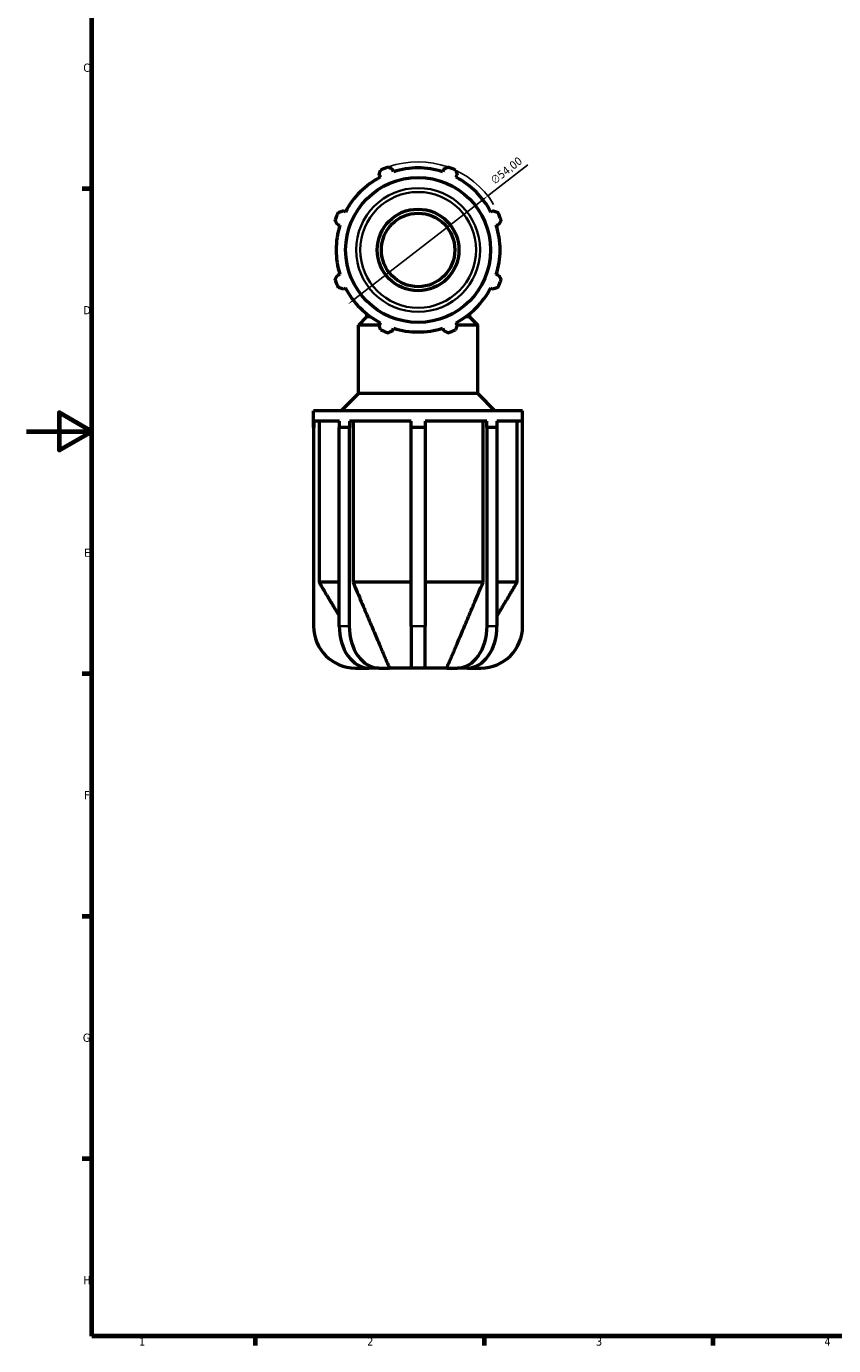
# Model space of a CAD drawing. Header units: millimetres. Extents: x 0 to 931, y 0 to 842.
# Tile 1 of 6: x 0 to 247, y 17 to 421. Entities that reach past the tile are written whole.
import ezdxf

# ---------------------------------------------------------------- set-up
doc = ezdxf.new("R2010")
doc.units = ezdxf.units.MM
for name, color, linetype, lineweight in [('Border (ISO)', 7, 'Continuous', 70), ('Dimension (ISO)', 7, 'Continuous', 25), ('Visible (ISO)', 7, 'Continuous', 50), ('Visible Narrow (ISO)', 7, 'Continuous', 35)]:
    doc.layers.add(name, color=color, linetype=linetype, lineweight=lineweight)
doc.styles.add('Note Text (ISO)', font='tahoma.ttf')
doc.dimstyles.new('Default (ISO)', dxfattribs={"dimtxt": 2.5, "dimasz": 2.5, "dimexe": 3.175, "dimexo": 0, "dimgap": 0.762, "dimtad": 1, "dimrnd": 1e-08, "dimzin": 0, "dimtxsty": 'Note Text (ISO)', "dimcen": 0.09, "dimdle": 10, "dimclrd": 256, "dimclre": 256, "dimclrt": 256, "dimazin": 0, "dimtfac": 1.40208, "dimtmove": 0, "dimatfit": 3, "dimfxl": 1, "dimtolj": 1, "dimtzin": 0, "dimlwd": -1, "dimlwe": -1, "dimarcsym": 0})

# ---------------------------------------------------------------- blocks, each defined once
blk = doc.blocks.new('Borders Default Border')
at = {"layer": 'Border (ISO)'}
for p, q in [((20, 371.25), (17.1, 371.25)), ((20, 222.75), (17.1, 222.75)), ((20, 148.5), (17.1, 148.5)), ((20, 74.25), (17.1, 74.25)), ((70.08, 20), (70.08, 17.1)), ((140.17, 20), (140.17, 17.1)), ((210.25, 20), (210.25, 17.1))]:
    blk.add_line(p, q, dxfattribs=at)
at = {"layer": 'Border (ISO)', "flags": 128}
for points in [[(20, 20), (20, 574), (821, 574), (821, 20), (20, 20)], [(0, 297), (20, 297), (10, 302.77), (10, 291.23), (20, 297)]]:
    blk.add_lwpolyline(points, dxfattribs=at)
at = {"layer": 'Border (ISO)', "color": 232, "true_color": 0xca0064, "char_height": 2.5, "attachment_point": 7, "style": 'Note Text (ISO)'}
for s, insert in [('C', (17.43, 407.08)), ('D', (17.43, 332.88)), ('E', (17.64, 258.63)), ('F', (17.7, 184.38)), ('G', (17.31, 110.08)), ('H', (17.44, 35.88)), ('1', (34.48, 17.1)), ('2', (104.37, 17.1)), ('3', (174.43, 17.05)), ('4', (244.42, 17.1))]:
    blk.add_mtext(s, dxfattribs=dict(at, insert=insert))
blk = doc.blocks.new('*D13')
at = {"layer": 'Defpoints', "color": 0, "transparency": 16777216}
for p in [(141.31, 369.11), (98.61, 336.04)]:
    blk.add_point(p, dxfattribs=at)
at = {"layer": 'Dimension (ISO)', "transparency": 16777216}
for p, q in [((141.31, 369.11), (153.6, 378.62)), ((100.59, 337.57), (139.33, 367.57))]:
    blk.add_line(p, q, dxfattribs=at)
blk.add_arc((119.96, 352.57), 27, 31.0198, 109.792, dxfattribs=at)
for points in [[(139.07, 367.9), (139.58, 367.25), (141.31, 369.11)], [(100.33, 337.9), (100.84, 337.24), (98.61, 336.04)]]:
    blk.add_solid(points, dxfattribs=at)
at = {"layer": 'Dimension (ISO)', "color": 232, "true_color": 0xca0064, "transparency": 16777216, "insert": (141.87, 374.57), "char_height": 2.5, "attachment_point": 1, "rotation": 37.7574, "style": 'Note Text (ISO)'}
blk.add_mtext('\\A1;∅54,00', dxfattribs=at)

msp = doc.modelspace()

# ---------------------------------------------------------------- linework, layer by layer
at = {"layer": 'Visible (ISO)'}
for p, q in [((112.4078, 376.5207), (112.1642, 377.2932)), ((127.7528, 377.2932), (127.5093, 376.5207)), ((107.99, 375.5642), (108.364, 374.8457)), ((131.553, 374.8457), (131.9271, 375.5642)), ((97.6857, 364.1674), (96.9672, 364.5414)), ((142.9499, 364.5414), (142.2314, 364.1674)), ((95.2382, 360.3672), (96.0107, 360.1236)), ((143.9064, 360.1236), (144.6789, 360.3672)), ((96.0107, 345.0222), (95.2382, 344.7786)), ((144.6789, 344.7786), (143.9064, 345.0222)), ((96.9672, 340.6044), (97.6857, 340.9784)), ((142.2314, 340.9784), (142.9499, 340.6044)), ((104.1831, 332.0929), (101.6631, 329.5729)), ((104.1831, 333.0371), (104.1831, 332.0929)), ((105.4299, 332.0929), (104.1831, 332.0929)), ((135.734, 332.0929), (134.4872, 332.0929)), ((135.734, 333.0371), (135.734, 332.0929)), ((135.734, 332.0929), (138.254, 329.5729)), ((107.9929, 329.5729), (101.6631, 329.5729)), ((101.6631, 308.5729), (101.6631, 329.5729)), ((108.364, 330.3001), (107.99, 329.5816)), ((112.1642, 327.8526), (112.4078, 328.6251)), ((127.5093, 328.6251), (127.7528, 327.8526)), ((131.9271, 329.5816), (131.553, 330.3001)), ((138.254, 329.5729), (131.9242, 329.5729)), ((138.254, 308.5729), (138.254, 329.5729)), ((101.6631, 308.5729), (96.4131, 303.3229)), ((138.254, 308.5729), (101.6631, 308.5729)), ((138.254, 308.5729), (143.504, 303.3229)), ((151.9585, 303.3229), (87.9585, 303.3229)), ((87.9585, 298.2029), (87.9585, 303.3229)), ((151.9585, 298.2029), (151.9585, 303.3229)), ((88.0315, 300.1229), (88.0315, 298.2029)), ((95.8554, 300.1229), (88.0315, 300.1229)), ((89.6354, 300.1229), (89.6354, 250.8229)), ((95.8554, 298.2029), (95.8554, 300.1229)), ((98.9101, 300.1229), (98.9101, 298.2029)), ((117.7985, 300.1229), (98.9101, 300.1229)), ((100.0442, 300.1229), (100.0442, 250.8229)), ((117.7985, 298.2029), (117.7985, 300.1229)), ((122.1185, 300.1229), (122.1185, 298.2029)), ((141.007, 300.1229), (122.1185, 300.1229)), ((139.8729, 250.8229), (139.8729, 300.1229)), ((141.007, 298.2029), (141.007, 300.1229)), ((144.0617, 300.1229), (144.0617, 298.2029)), ((151.8856, 300.1229), (144.0617, 300.1229)), ((150.2817, 250.8229), (150.2817, 300.1229)), ((151.8856, 298.2029), (151.8856, 300.1229)), ((88.0315, 298.2029), (87.9585, 298.2029)), ((87.9585, 298.2029), (87.9585, 237.3729)), ((97.3311, 298.2029), (95.8038, 298.2029)), ((95.8038, 237.3729), (95.8038, 298.2029)), ((98.8585, 298.2029), (97.3311, 298.2029)), ((98.9101, 298.2029), (98.8585, 298.2029)), ((98.8585, 298.2029), (98.8585, 237.3729)), ((119.9585, 298.2029), (117.7985, 298.2029)), ((117.7985, 237.3729), (117.7985, 298.2029)), ((122.1185, 298.2029), (119.9585, 298.2029)), ((122.1185, 298.2029), (122.1185, 237.3729)), ((141.0586, 298.2029), (141.007, 298.2029)), ((142.586, 298.2029), (141.0586, 298.2029)), ((141.0586, 237.3729), (141.0586, 298.2029)), ((144.1133, 298.2029), (142.586, 298.2029)), ((144.1133, 298.2029), (144.1133, 237.3729)), ((151.9585, 298.2029), (151.8856, 298.2029)), ((151.9585, 237.3729), (151.9585, 298.2029)), ((95.8038, 250.8229), (89.6354, 250.8229)), ((117.7985, 250.8229), (100.0442, 250.8229)), ((139.8729, 250.8229), (122.1185, 250.8229)), ((150.2817, 250.8229), (144.1133, 250.8229)), ((117.7985, 237.3729), (117.7985, 224.5729)), ((122.1185, 224.5729), (122.1185, 237.3729)), ((100.7585, 224.5729), (104.8547, 224.5729)), ((107.9094, 224.5729), (104.8547, 224.5729)), ((107.9094, 224.5729), (111.185, 224.5729)), ((117.7985, 224.5729), (111.185, 224.5729)), ((122.1185, 224.5729), (117.7985, 224.5729)), ((128.7321, 224.5729), (122.1185, 224.5729)), ((128.7321, 224.5729), (132.0076, 224.5729)), ((135.0623, 224.5729), (132.0076, 224.5729)), ((135.0623, 224.5729), (139.1585, 224.5729))]:
    msp.add_line(p, q, dxfattribs=at)
for radius in [22.1934, 12.5, 11.25]:
    msp.add_circle((119.9585, 352.5729), radius, dxfattribs=at)
for centre, radius, start, end in [((119.9585, 352.5729), 27, 109.791984, 115.208016), ((119.9585, 352.5729), 25.11, 72.5, 107.5), ((119.9585, 352.5729), 27, 64.791984, 70.208016), ((119.9585, 352.5729), 25.11, 117.5, 152.5), ((119.9585, 352.5729), 25.11, 27.5, 62.5), ((119.9585, 352.5729), 27, 154.791984, 160.208016), ((119.9585, 352.5729), 27, 19.791984, 25.208016), ((119.9585, 352.5729), 25.11, 162.5, 197.5), ((119.9585, 352.5729), 25.11, 342.5, 17.5), ((119.9585, 352.5729), 27, 199.791984, 205.208016), ((119.9585, 352.5729), 27, 334.791984, 340.208016), ((119.9585, 352.5729), 25.11, 207.5, 242.5), ((119.9585, 352.5729), 25.11, 297.5, 332.5), ((119.9585, 352.5729), 27, 244.791984, 250.208016), ((119.9585, 352.5729), 25.11, 252.5, 287.5), ((119.9585, 352.5729), 27, 289.791984, 295.208016), ((100.7585, 237.3729), 12.8, 180, 270), ((139.1585, 237.3729), 12.8, 270, 0)]:
    msp.add_arc(centre, radius, start, end, dxfattribs=at)
for centre, start_param, end_param in [((104.8547, 237.3729), 4.71238898, 6.28318531), ((107.9094, 237.3729), 4.71238898, 6.28318531), ((132.0076, 237.3729), 0, 1.57079633), ((135.0623, 237.3729), 0, 1.57079633)]:
    msp.add_ellipse(centre, major_axis=(0, -12.8), ratio=0.70710678, start_param=start_param, end_param=end_param, dxfattribs=at)
for points, weights in [([(107.99, 375.5642), (108.2198, 376.2682), (108.4591, 377.0016)], [1.00352404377, 1.00216960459, 1]), ([(110.8162, 377.978), (111.504, 377.6286), (112.1642, 377.2932)], [1, 1.00216960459, 1.00352404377]), ([(127.7528, 377.2932), (128.4131, 377.6286), (129.1009, 377.978)], [1.00352404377, 1.00216960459, 1]), ([(131.458, 377.0016), (131.6973, 376.2682), (131.9271, 375.5642)], [1, 1.00216960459, 1.00352404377]), ([(95.5298, 364.0724), (96.2632, 364.3117), (96.9672, 364.5414)], [1, 1.00216960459, 1.00352404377]), ([(142.9499, 364.5414), (143.6539, 364.3117), (144.3873, 364.0724)], [1.00352404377, 1.00216960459, 1]), ([(95.2382, 360.3672), (94.9028, 361.0275), (94.5535, 361.7153)], [1.00352404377, 1.00216960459, 1]), ([(145.3636, 361.7153), (145.0143, 361.0275), (144.6789, 360.3672)], [1, 1.00216960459, 1.00352404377]), ([(94.5535, 343.4305), (94.9028, 344.1183), (95.2382, 344.7786)], [1, 1.00216960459, 1.00352404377]), ([(144.6789, 344.7786), (145.0143, 344.1183), (145.3636, 343.4305)], [1.00352404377, 1.00216960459, 1]), ([(96.9672, 340.6044), (96.2632, 340.8341), (95.5298, 341.0734)], [1.00352404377, 1.00216960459, 1]), ([(144.3873, 341.0734), (143.6539, 340.8341), (142.9499, 340.6044)], [1, 1.00216960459, 1.00352404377]), ([(108.4591, 328.1442), (108.2198, 328.8775), (107.99, 329.5816)], [1, 1.00216960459, 1.00352404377]), ([(112.1642, 327.8526), (111.504, 327.5172), (110.8162, 327.1678)], [1.00352404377, 1.00216960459, 1]), ([(129.1009, 327.1678), (128.4131, 327.5172), (127.7528, 327.8526)], [1, 1.00216960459, 1.00352404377]), ([(131.9271, 329.5816), (131.6973, 328.8775), (131.458, 328.1442)], [1.00352404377, 1.00216960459, 1]), ([(89.6354, 250.8229), (93.0666, 245.0907), (95.8038, 240.5245)], [1, 1.02076574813, 1.02868881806]), ([(100.0442, 250.8229), (107.5492, 233.0914), (111.185, 224.5729)], [1, 1.0671536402, 1]), ([(128.7321, 224.5729), (132.3679, 233.0914), (139.8729, 250.8229)], [1, 1.0671536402, 1]), ([(144.1133, 240.5245), (146.8505, 245.0907), (150.2817, 250.8229)], [1.02868881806, 1.02076574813, 1])]:
    msp.add_rational_spline(points, weights, degree=2, dxfattribs=at)
at = {"layer": 'Visible Narrow (ISO)'}
for p, q in [((98.7057, 237.3729), (95.9565, 237.3729)), ((121.9025, 237.3729), (118.0145, 237.3729)), ((143.9606, 237.3729), (141.2113, 237.3729))]:
    msp.add_line(p, q, dxfattribs=at)
for radius in [18.9605, 17.7378]:
    msp.add_circle((119.9585, 352.5729), radius, dxfattribs=at)

# ---------------------------------------------------------------- block references
msp.add_blockref('Borders Default Border', (0, 0))

# ---------------------------------------------------------------- dimensions: what is measured, and where the dimension line sits
at = {"layer": 'Dimension (ISO)'}
dim = msp.add_diameter_dim_2p(p1=(98.6121, 336.0403), p2=(141.305, 369.1055), dimstyle='Default (ISO)', override={"dimdec": 2, "dimlfac": 1, "dimtp": 0, "dimtm": 0, "dimtdec": 2, "dimatfit": 2}, dxfattribs=at)
dim.commit()
dim.dimension.update_dxf_attribs({"geometry": '*D13', "text_midpoint": (148.651, 374.7949), "dimtype": 163})

doc.saveas('drawing.dxf')
